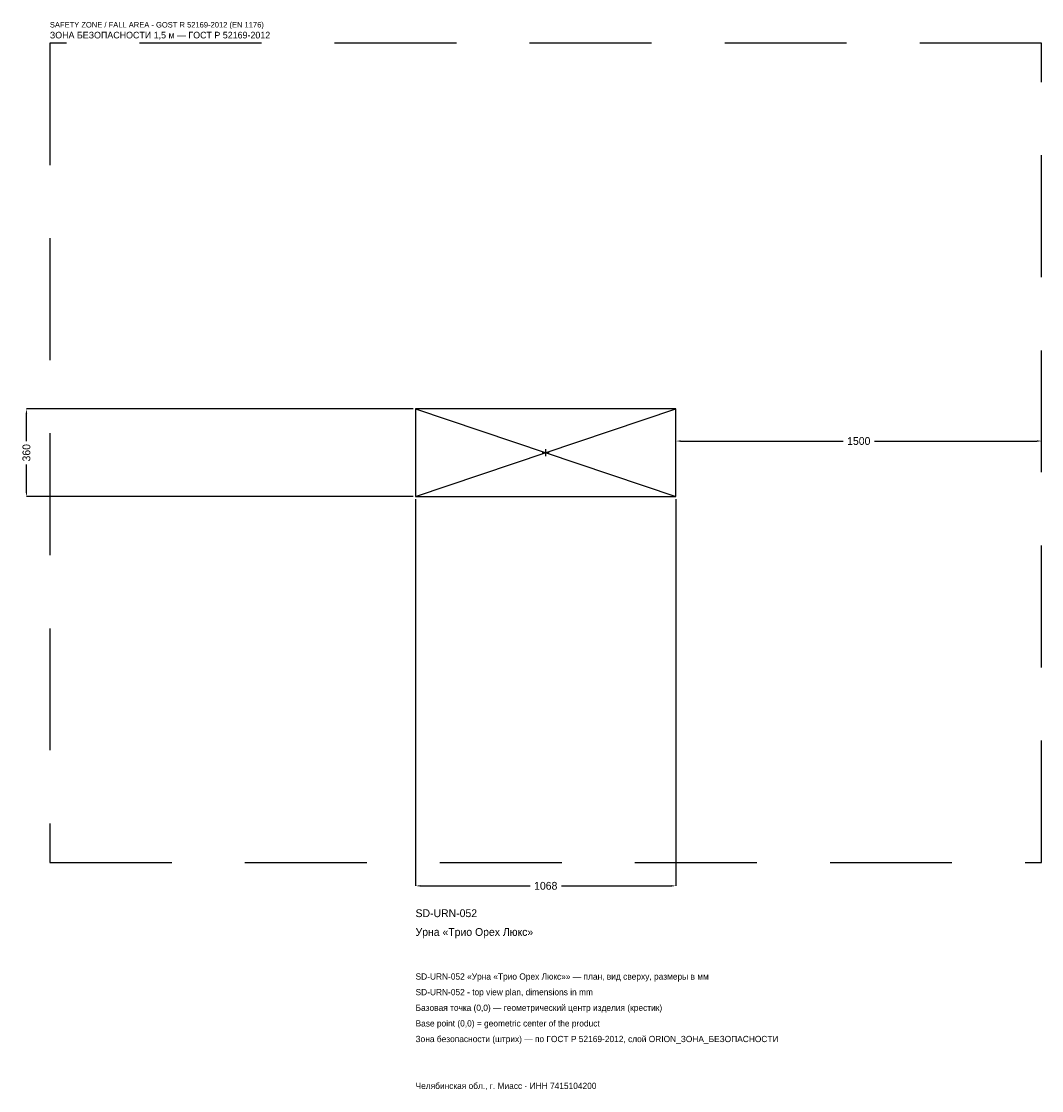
# Model space of a CAD drawing. Header units: metres. Extents: x -2151 to 2034, y -2616 to 1769.
import ezdxf

# ---------------------------------------------------------------- set-up
doc = ezdxf.new("R2010")
doc.units = ezdxf.units.M
doc.linetypes.add('DASHED', pattern=[800, 500, -300])
for name, color, linetype in [('ORION_ДАННЫЕ', 3, 'Continuous'), ('ORION_ЗОНА_БЕЗОПАСНОСТИ', 1, 'Continuous'), ('ORION_КОНТУР', 7, 'Continuous'), ('ORION_РАЗМЕРЫ', 8, 'Continuous')]:
    doc.layers.add(name, color=color, linetype=linetype)
doc.dimstyles.new('ORION', dxfattribs={"dimtxt": 32.04, "dimasz": 19.224, "dimexe": 1.25, "dimexo": 9.612, "dimtad": 1, "dimdec": 0, "dimcen": 2.5, "dimazin": 3, "dimtfac": 1, "dimtmove": 0, "dimatfit": 3, "dimarcsym": 0})

# ---------------------------------------------------------------- blocks, each defined once
blk = doc.blocks.new('_CLOSEDFILLED')
at = {"color": 0, "linetype": 'BYBLOCK'}
blk.add_solid([(-1, 0.16), (0, 0), (-1, -0.16)], dxfattribs=at)
blk = doc.blocks.new('*D1')
for p, q in [((-534, -189.612), (-534, -1776.12)), ((534, -189.612), (534, -1776.12)), ((-514.776, -1776.12), (-64.08, -1776.12)), ((64.08, -1776.12), (514.776, -1776.12))]:
    blk.add_line(p, q)
at = {"layer": 'Defpoints'}
for p in [(-534, -180), (534, -180), (-534, -1776.12)]:
    blk.add_point(p, dxfattribs=at)
at = {"layer": 'ORION_РАЗМЕРЫ', "xscale": 19.224, "yscale": 19.224, "rotation": 180}
blk.add_blockref('_CLOSEDFILLED', (-534, -1776.12), dxfattribs=at)
at = {"layer": 'ORION_РАЗМЕРЫ', "xscale": 19.224, "yscale": 19.224}
blk.add_blockref('_CLOSEDFILLED', (534, -1776.12), dxfattribs=at)
at = {"layer": 'ORION_РАЗМЕРЫ', "insert": (0, -1776.12), "char_height": 32.04, "attachment_point": 5}
blk.add_mtext('1068', dxfattribs=at)
blk = doc.blocks.new('*D2')
for p, q in [((-543.612, 180), (-2130.12, 180)), ((-2130.12, 48.06), (-2130.12, 160.776)), ((-2130.12, -160.776), (-2130.12, -48.06)), ((-543.612, -180), (-2130.12, -180))]:
    blk.add_line(p, q)
at = {"layer": 'Defpoints'}
for p in [(-534, 180), (-2130.12, -180), (-534, -180)]:
    blk.add_point(p, dxfattribs=at)
at = {"layer": 'ORION_РАЗМЕРЫ', "xscale": 19.224, "yscale": 19.224}
for p, rotation in [((-2130.12, 180), 90), ((-2130.12, -180), 270)]:
    blk.add_blockref('_CLOSEDFILLED', p, dxfattribs=dict(at, rotation=rotation))
at = {"layer": 'ORION_РАЗМЕРЫ', "insert": (-2130.12, 0), "char_height": 32.04, "attachment_point": 5, "rotation": 90}
blk.add_mtext('360', dxfattribs=at)
blk = doc.blocks.new('*D3')
for p, q in [((534, 9.612), (534, 48.06)), ((553.224, 48.06), (1219.92, 48.06)), ((1348.08, 48.06), (2014.776, 48.06)), ((2034, 9.612), (2034, 48.06))]:
    blk.add_line(p, q)
at = {"layer": 'Defpoints'}
for p in [(534, 48.06), (534, 0), (2034, 0)]:
    blk.add_point(p, dxfattribs=at)
at = {"layer": 'ORION_РАЗМЕРЫ', "xscale": 19.224, "yscale": 19.224, "rotation": 180}
blk.add_blockref('_CLOSEDFILLED', (534, 48.06), dxfattribs=at)
at = {"layer": 'ORION_РАЗМЕРЫ', "xscale": 19.224, "yscale": 19.224}
blk.add_blockref('_CLOSEDFILLED', (2034, 48.06), dxfattribs=at)
at = {"layer": 'ORION_РАЗМЕРЫ', "insert": (1284, 48.06), "char_height": 32.04, "attachment_point": 5}
blk.add_mtext('1500', dxfattribs=at)
blk = doc.blocks.new('ОРИОН SD-URN-052 Урна Трио Орех Люкс')
at = {"layer": 'ORION_ЗОНА_БЕЗОПАСНОСТИ', "linetype": 'DASHED'}
blk.add_lwpolyline([(-2034, -1680), (2034, -1680), (2034, 1680), (-2034, 1680)], close=True, dxfattribs=at)
at = {"layer": 'ORION_КОНТУР'}
for p, q in [((-534, -180), (534, 180)), ((-534, 180), (534, -180))]:
    blk.add_line(p, q, dxfattribs=at)
blk.add_lwpolyline([(-534, -180), (534, -180), (534, 180), (-534, 180)], close=True, dxfattribs=at)
at = {"layer": 'ORION_РАЗМЕРЫ'}
for p, q in [((-14.4, 0), (14.4, 0)), ((0, -14.4), (0, 14.4))]:
    blk.add_line(p, q, dxfattribs=at)
at = {"layer": 'ORION_ДАННЫЕ'}
for tag, p in [('АРТИКУЛ', (-534, -1904.28)), ('НАИМЕНОВАНИЕ', (-534, -1981.176))]:
    blk.add_attdef(tag, p, '', height=32.04, dxfattribs=at)
at = {"layer": 'ORION_ДАННЫЕ', "flags": 1}
for tag, p in [('ПРОИЗВОДИТЕЛЬ', (-534, -2058.072)), ('ТЕЛЕФОН', (-534, -2134.968)), ('САЙТ', (-534, -2288.76)), ('АДРЕС', (-534, -2365.656)), ('РЕКВИЗИТЫ', (-534, -2442.552)), ('ГАБАРИТЫ', (-534, -2519.448)), ('ЗОНА_БЕЗОПАСНОСТИ', (-534, -2596.344))]:
    blk.add_attdef(tag, p, '', height=32.04, dxfattribs=at)
at = {"layer": 'ORION_ЗОНА_БЕЗОПАСНОСТИ', "color": 1}
for s, height, p in [('SAFETY ZONE / FALL AREA - GOST R 52169-2012 (EN 1176)', 22.428, (-2034, 1744.08)), ('ЗОНА БЕЗОПАСНОСТИ 1,5 м — ГОСТ Р 52169-2012', 27.234, (-2034, 1699.224))]:
    blk.add_text(s, height=height, dxfattribs=at).set_placement(p)
at = {"layer": 'ORION_РАЗМЕРЫ'}
dim = blk.add_linear_dim(base=(-2130.12, -180), p1=(-534, -180), p2=(-534, 180), angle=90, dimstyle='ORION', dxfattribs=at)
dim.commit()
dim.dimension.update_dxf_attribs({"geometry": '*D2', "text_midpoint": (-2130.12, 0)})
for base, p1, p2, picture, middle in [((534, 48.06), (534, 0), (2034, 0), '*D3', (1284, 48.06)), ((-534, -1776.12), (-534, -180), (534, -180), '*D1', (0, -1776.12))]:
    dim = blk.add_linear_dim(base=base, p1=p1, p2=p2, dimstyle='ORION', dxfattribs=at)
    dim.commit()
    dim.dimension.update_dxf_attribs({"geometry": picture, "text_midpoint": middle})

msp = doc.modelspace()

# ---------------------------------------------------------------- block references
msp.add_blockref('ОРИОН SD-URN-052 Урна Трио Орех Люкс', (0, 0)).add_auto_attribs({'АРТИКУЛ': 'SD-URN-052', 'НАИМЕНОВАНИЕ': 'Урна «Трио Орех Люкс»'})

# ---------------------------------------------------------------- texts
at = {"layer": 'ORION_ДАННЫЕ', "color": 3}
for s, p in [('SD-URN-052 «Урна «Трио Орех Люкс»» — план, вид сверху, размеры в мм', (-534, -2160.6)), ('SD-URN-052 - top view plan, dimensions in mm', (-534, -2224.68)), ('Челябинская обл., г. Миасс · ИНН 7415104200', (-534, -2609.16))]:
    msp.add_text(s, height=25.632, dxfattribs=at).set_placement(p)
at = {"layer": 'ORION_ДАННЫЕ', "color": 7}
for s, p in [('Базовая точка (0,0) — геометрический центр изделия (крестик)', (-534, -2288.76)), ('Base point (0,0) = geometric center of the product', (-534, -2352.84))]:
    msp.add_text(s, height=25.632, dxfattribs=at).set_placement(p)
at = {"layer": 'ORION_ДАННЫЕ', "color": 1}
msp.add_text('Зона безопасности (штрих) — по ГОСТ Р 52169-2012, слой ORION_ЗОНА_БЕЗОПАСНОСТИ', height=25.632, dxfattribs=at).set_placement((-534, -2416.92))

doc.saveas('drawing.dxf')
